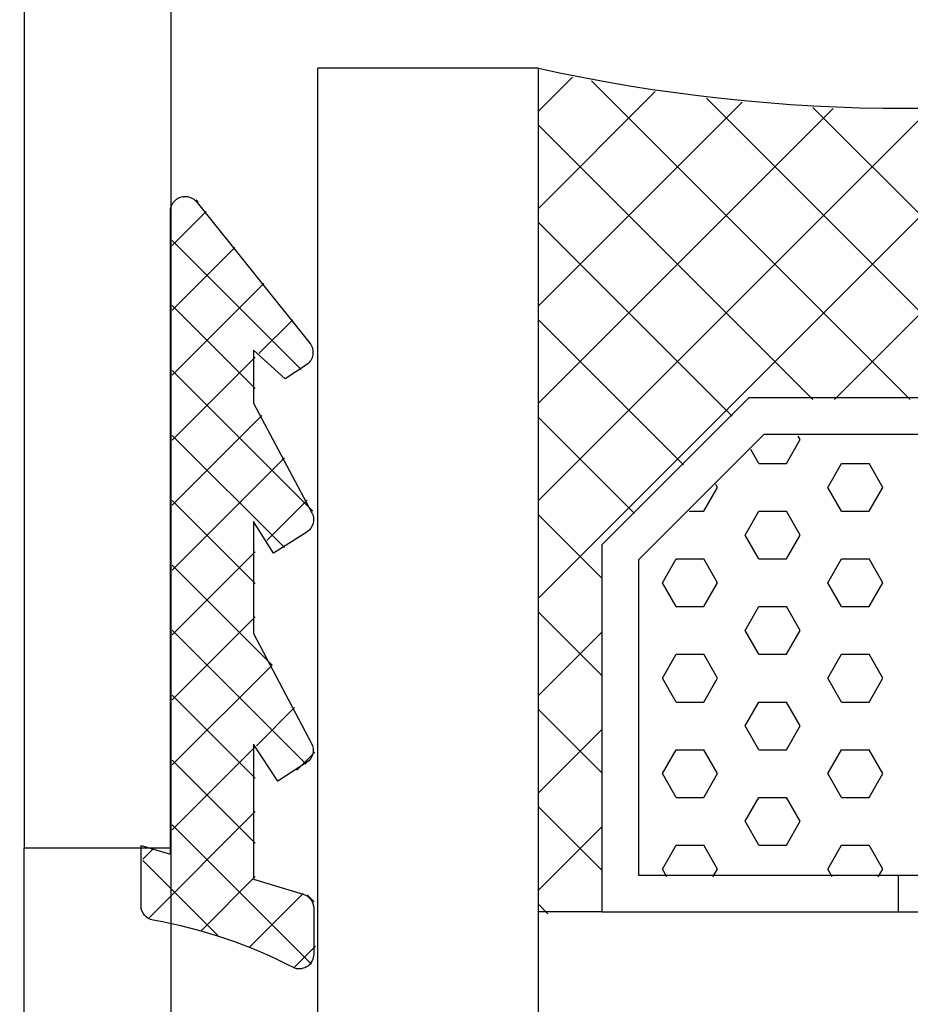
# Model space of a CAD drawing. Extents: x 0 to 532, y -51 to 380.
# Tile 39 of 52: x 153 to 165, y 294 to 308. Entities that reach past the tile are written whole.
import ezdxf

# ---------------------------------------------------------------- set-up
doc = ezdxf.new("R2010")
doc.units = 0
doc.header["$MEASUREMENT"] = 0
doc.layers.get('0').update_dxf_attribs({"linetype": 'CONTINUOUS'})
doc.layers.get('DEFPOINTS').update_dxf_attribs({"linetype": 'CONTINUOUS'})
for name, color, linetype in [('BEMASSUNG', 7, 'CONTINUOUS'), ('SCHRAFFUR', 8, 'CONTINUOUS'), ('U013', 6, 'CONTINUOUS'), ('U018', 1, 'CONTINUOUS'), ('U025', 2, 'CONTINUOUS'), ('U035', 3, 'CONTINUOUS')]:
    doc.layers.add(name, color=color, linetype=linetype)
doc.styles.add('ROMANS', font='TXT', dxfattribs={"width": 0.8})
doc.dimstyles.get("Standard").update_dxf_attribs({"dimtxt": 3.5, "dimasz": 2.5, "dimexe": 1.25, "dimexo": 0.625, "dimtad": 0, "dimdec": 4, "dimdsep": 46, "dimtxsty": 'Standard', "dimcen": 2.5, "dimclrd": 1, "dimclre": 1, "dimclrt": 6, "dimadec": 0, "dimazin": 0, "dimtfac": 1, "dimtdec": 4, "dimtofl": 0, "dimtmove": 2, "dimatfit": 3, "dimfxl": 0, "dimtolj": 1, "dimarcsym": 0})

# ---------------------------------------------------------------- blocks, each defined once
blk = doc.blocks.new('*X')
at = {"color": 0}
for p, q in [((159.651, 306.606), (160.113, 307.068)), ((164.712, 302.679), (160.373, 307.017)), ((159.651, 305.28), (161.242, 306.871)), ((163.679, 302.679), (167.84, 306.84)), ((159.651, 303.954), (162.424, 306.727)), ((159.651, 299.976), (166.357, 306.682)), ((166.037, 302.679), (161.937, 306.779)), ((159.651, 302.628), (163.663, 306.64)), ((159.651, 301.302), (164.97, 306.622)), ((169.651, 300.391), (163.388, 306.654)), ((163.386, 302.679), (159.651, 306.413)), ((155.022, 305.371), (154.994, 305.399)), ((154.667, 304.777), (155.128, 305.238)), ((162.287, 302.452), (159.651, 305.088)), ((156.42, 303.088), (154.667, 304.842)), ((154.667, 303.893), (155.521, 304.747)), ((154.667, 303.009), (155.914, 304.256)), ((155.798, 302.827), (154.667, 303.958)), ((155.848, 303.306), (156.307, 303.765)), ((161.624, 301.789), (159.651, 303.762)), ((154.667, 302.125), (155.798, 303.256)), ((156.581, 301.16), (154.667, 303.074)), ((154.667, 301.241), (155.887, 302.461)), ((160.961, 301.126), (159.651, 302.436)), ((156.193, 300.664), (154.667, 302.19)), ((163.026, 301.808), (163.213, 302.133)), ((163.213, 302.133), (163.187, 302.179)), ((162.651, 301.808), (162.541, 301.999)), ((154.667, 300.357), (156.194, 301.885)), ((162.651, 301.808), (163.026, 301.808)), ((163.588, 301.483), (163.776, 301.808)), ((163.776, 301.808), (164.151, 301.808)), ((164.338, 301.483), (164.151, 301.808)), ((161.901, 301.159), (162.088, 301.483)), ((162.088, 301.483), (162.065, 301.523)), ((163.776, 301.159), (163.588, 301.483)), ((164.151, 301.159), (164.338, 301.483)), ((155.798, 300.175), (154.667, 301.306)), ((155.959, 300.765), (156.502, 301.308)), ((160.514, 300.247), (159.651, 301.11)), ((161.701, 301.159), (161.901, 301.159)), ((162.463, 300.834), (162.651, 301.159)), ((162.651, 301.159), (163.026, 301.159)), ((163.213, 300.834), (163.026, 301.159)), ((163.776, 301.159), (164.151, 301.159)), ((162.651, 300.509), (162.463, 300.834)), ((163.026, 300.509), (163.213, 300.834)), ((154.667, 299.474), (155.798, 300.605)), ((156.026, 299.063), (154.667, 300.422)), ((161.338, 300.184), (161.526, 300.509)), ((161.526, 300.509), (161.901, 300.509)), ((162.088, 300.184), (161.901, 300.509)), ((162.651, 300.509), (163.026, 300.509)), ((163.588, 300.184), (163.776, 300.509)), ((163.776, 300.509), (164.151, 300.509)), ((164.338, 300.184), (164.151, 300.509)), ((161.526, 299.86), (161.338, 300.184)), ((161.901, 299.86), (162.088, 300.184)), ((163.776, 299.86), (163.588, 300.184)), ((164.151, 299.86), (164.338, 300.184)), ((161.526, 299.86), (161.901, 299.86)), ((162.463, 299.535), (162.651, 299.86)), ((162.651, 299.86), (163.026, 299.86)), ((163.213, 299.535), (163.026, 299.86)), ((163.776, 299.86), (164.151, 299.86)), ((154.667, 298.59), (155.798, 299.721)), ((160.514, 298.921), (159.651, 299.784)), ((156.489, 297.717), (154.667, 299.538)), ((159.651, 298.651), (160.514, 299.513)), ((162.651, 299.21), (162.463, 299.535)), ((163.026, 299.21), (163.213, 299.535)), ((161.338, 298.885), (161.526, 299.21)), ((161.526, 299.21), (161.901, 299.21)), ((162.088, 298.885), (161.901, 299.21)), ((162.651, 299.21), (163.026, 299.21)), ((163.588, 298.885), (163.776, 299.21)), ((163.776, 299.21), (164.151, 299.21)), ((164.338, 298.885), (164.151, 299.21)), ((154.667, 297.706), (156.026, 299.064)), ((161.526, 298.561), (161.338, 298.885)), ((161.901, 298.561), (162.088, 298.885)), ((163.776, 298.561), (163.588, 298.885)), ((164.151, 298.561), (164.338, 298.885)), ((155.798, 297.523), (154.667, 298.654)), ((161.526, 298.561), (161.901, 298.561)), ((162.463, 298.236), (162.651, 298.561)), ((162.651, 298.561), (163.026, 298.561)), ((163.213, 298.236), (163.026, 298.561)), ((163.776, 298.561), (164.151, 298.561)), ((155.812, 297.966), (156.331, 298.486)), ((160.514, 297.596), (159.651, 298.458)), ((159.651, 297.325), (160.514, 298.188)), ((162.651, 297.911), (162.463, 298.236)), ((163.026, 297.911), (163.213, 298.236)), ((154.667, 296.822), (155.798, 297.953)), ((156.364, 297.634), (156.609, 297.88)), ((161.338, 297.586), (161.526, 297.911)), ((161.526, 297.911), (161.901, 297.911)), ((162.088, 297.586), (161.901, 297.911)), ((162.651, 297.911), (163.026, 297.911)), ((163.588, 297.586), (163.776, 297.911)), ((163.776, 297.911), (164.151, 297.911)), ((164.338, 297.586), (164.151, 297.911)), ((155.798, 296.639), (154.667, 297.77)), ((161.526, 297.262), (161.338, 297.586)), ((161.901, 297.262), (162.088, 297.586)), ((163.776, 297.262), (163.588, 297.586)), ((164.151, 297.262), (164.338, 297.586)), ((161.526, 297.262), (161.901, 297.262)), ((162.463, 296.937), (162.651, 297.262)), ((162.651, 297.262), (163.026, 297.262)), ((163.213, 296.937), (163.026, 297.262)), ((163.776, 297.262), (164.151, 297.262)), ((154.353, 295.623), (155.798, 297.069)), ((160.514, 296.27), (159.651, 297.133)), ((162.651, 296.612), (162.463, 296.937)), ((163.026, 296.612), (163.213, 296.937)), ((156.563, 294.991), (154.667, 296.887)), ((159.651, 295.999), (160.514, 296.862)), ((154.267, 296.422), (154.411, 296.566)), ((161.338, 296.287), (161.526, 296.612)), ((161.526, 296.612), (161.901, 296.612)), ((162.088, 296.287), (161.901, 296.612)), ((162.651, 296.612), (163.026, 296.612)), ((163.588, 296.287), (163.776, 296.612)), ((163.776, 296.612), (164.151, 296.612)), ((164.338, 296.287), (164.151, 296.612)), ((155.289, 295.381), (154.267, 296.403)), ((161.401, 296.179), (161.338, 296.287)), ((162.026, 296.179), (162.088, 296.287)), ((163.651, 296.179), (163.588, 296.287)), ((164.276, 296.179), (164.338, 296.287)), ((155.061, 295.448), (155.798, 296.185)), ((155.723, 295.226), (156.45, 295.953)), ((156.598, 295.84), (156.503, 295.935)), ((159.779, 295.679), (159.651, 295.807)), ((156.331, 294.951), (156.617, 295.236))]:
    blk.add_line(p, q, dxfattribs=at)
blk = doc.blocks.new('*D')
at = {"color": 1, "linetype": 'ByBlock'}
for p, q in [((30, 345.622), (30, 354.076)), ((75, 345.622), (75, 354.076)), ((80, 345.622), (80, 354.076)), ((137.137, 324.715), (137.137, 354.076)), ((142.137, 345.601), (142.137, 354.076)), ((187.137, 345.601), (187.137, 354.076)), ((32.5, 352.826), (49.401, 352.826)), ((72.5, 352.826), (55.599, 352.826)), ((72.5, 352.826), (70, 352.826)), ((82.5, 352.826), (85, 352.826)), ((134.637, 352.826), (132.137, 352.826)), ((144.637, 352.826), (147.137, 352.826)), ((144.637, 352.826), (161.538, 352.826)), ((184.637, 352.826), (167.735, 352.826)), ((29.375, 344.997), (21.714, 344.997)), ((187.762, 344.976), (196.32, 344.976)), ((22.964, 342.497), (22.964, 338.424)), ((195.07, 342.476), (195.07, 338.758)), ((195.07, 328.476), (195.07, 332.195)), ((22.964, 327.497), (22.964, 331.57)), ((187.762, 325.976), (196.32, 325.976)), ((29.375, 324.997), (21.714, 324.997)), ((22.964, 322.497), (22.964, 319.734)), ((22.964, 310.497), (22.964, 313.26)), ((22.964, 310.497), (22.964, 312.997)), ((17.384, 308.606), (17.384, 309.856)), ((22.964, 306.746), (17.384, 308.606)), ((30.875, 307.997), (21.714, 307.997)), ((22.964, 307.997), (22.964, 305.495)), ((36.885, 305.495), (21.714, 305.495)), ((22.964, 302.995), (22.964, 297.932)), ((22.964, 302.995), (22.964, 300.495)), ((22.964, 285.995), (22.964, 291.058)), ((38.875, 283.495), (21.714, 283.495)), ((149.389, 211.355), (138.368, 211.355)), ((139.618, 208.855), (139.618, 207.48)), ((139.618, 199.855), (139.618, 201.23)), ((149.389, 197.355), (138.368, 197.355)), ((139.618, 194.855), (139.618, 191.136)), ((139.618, 180.855), (139.618, 184.574)), ((149.389, 178.355), (138.368, 178.355))]:
    blk.add_line(p, q, dxfattribs=at)
for points in [[(32.5, 353.242), (32.5, 352.409), (30, 352.826)], [(72.5, 353.242), (72.5, 352.409), (75, 352.826)], [(72.5, 353.242), (72.5, 352.409), (75, 352.826)], [(82.5, 353.242), (82.5, 352.409), (80, 352.826)], [(134.637, 353.242), (134.637, 352.409), (137.137, 352.826)], [(144.637, 353.242), (144.637, 352.409), (142.137, 352.826)], [(144.637, 353.242), (144.637, 352.409), (142.137, 352.826)], [(184.637, 353.242), (184.637, 352.409), (187.137, 352.826)], [(22.547, 342.497), (23.38, 342.497), (22.964, 344.997)], [(194.653, 342.476), (195.486, 342.476), (195.07, 344.976)], [(194.653, 328.476), (195.486, 328.476), (195.07, 325.976)], [(22.547, 327.497), (23.38, 327.497), (22.964, 324.997)], [(22.547, 322.497), (23.38, 322.497), (22.964, 324.997)], [(22.547, 310.497), (23.38, 310.497), (22.964, 307.997)], [(22.547, 310.497), (23.38, 310.497), (22.964, 307.997)], [(22.547, 302.995), (23.38, 302.995), (22.964, 305.495)], [(22.547, 302.995), (23.38, 302.995), (22.964, 305.495)], [(22.547, 285.995), (23.38, 285.995), (22.964, 283.495)], [(139.201, 208.855), (140.035, 208.855), (139.618, 211.355)], [(139.201, 199.855), (140.035, 199.855), (139.618, 197.355)], [(139.201, 194.855), (140.035, 194.855), (139.618, 197.355)], [(139.201, 180.855), (140.035, 180.855), (139.618, 178.355)]]:
    blk.add_solid(points, dxfattribs=at)
at = {"layer": 'BEMASSUNG', "color": 1}
for p, q in [((311.881, 345.622), (311.881, 354.076)), ((356.881, 345.622), (356.881, 354.076)), ((361.881, 345.622), (361.881, 354.076)), ((419.018, 324.715), (419.018, 354.076)), ((424.018, 345.601), (424.018, 354.076)), ((469.018, 345.601), (469.018, 354.076)), ((314.381, 352.826), (330.839, 352.826)), ((354.381, 352.826), (337.923, 352.826)), ((354.381, 352.826), (351.881, 352.826)), ((364.381, 352.826), (366.881, 352.826)), ((416.518, 352.826), (414.018, 352.826)), ((426.518, 352.826), (442.976, 352.826)), ((426.518, 352.826), (429.018, 352.826)), ((466.518, 352.826), (450.059, 352.826)), ((311.256, 344.997), (303.595, 344.997)), ((469.643, 344.976), (478.201, 344.976)), ((304.845, 342.497), (304.845, 338.247)), ((476.951, 342.476), (476.951, 338.435)), ((476.951, 328.476), (476.951, 332.518)), ((304.845, 327.497), (304.845, 331.747)), ((469.643, 325.976), (478.201, 325.976)), ((311.256, 324.997), (303.595, 324.997)), ((304.845, 322.497), (304.845, 319.456)), ((304.845, 310.497), (304.845, 313.539)), ((304.845, 310.497), (304.845, 312.997)), ((312.756, 307.997), (303.595, 307.997)), ((318.766, 305.495), (303.595, 305.495)), ((304.845, 302.995), (304.845, 300.495)), ((304.845, 302.995), (304.845, 298.036)), ((304.845, 285.995), (304.845, 290.953)), ((320.756, 283.495), (303.595, 283.495)), ((431.27, 211.355), (420.249, 211.355)), ((421.499, 208.855), (421.499, 207.313)), ((421.499, 199.855), (421.499, 201.396)), ((431.27, 197.355), (420.249, 197.355)), ((421.499, 194.855), (421.499, 190.813)), ((421.499, 180.855), (421.499, 184.896)), ((431.27, 178.355), (420.249, 178.355))]:
    blk.add_line(p, q, dxfattribs=at)
for points in [[(314.381, 353.242), (314.381, 352.409), (311.881, 352.826)], [(354.381, 353.242), (354.381, 352.409), (356.881, 352.826)], [(354.381, 353.242), (354.381, 352.409), (356.881, 352.826)], [(364.381, 353.242), (364.381, 352.409), (361.881, 352.826)], [(416.518, 353.242), (416.518, 352.409), (419.018, 352.826)], [(426.518, 353.242), (426.518, 352.409), (424.018, 352.826)], [(426.518, 353.242), (426.518, 352.409), (424.018, 352.826)], [(466.518, 353.242), (466.518, 352.409), (469.018, 352.826)], [(304.428, 342.497), (305.261, 342.497), (304.845, 344.997)], [(476.534, 342.476), (477.367, 342.476), (476.951, 344.976)], [(476.534, 328.476), (477.367, 328.476), (476.951, 325.976)], [(304.428, 327.497), (305.261, 327.497), (304.845, 324.997)], [(304.428, 322.497), (305.261, 322.497), (304.845, 324.997)], [(304.428, 310.497), (305.261, 310.497), (304.845, 307.997)], [(304.428, 310.497), (305.261, 310.497), (304.845, 307.997)], [(304.428, 302.995), (305.261, 302.995), (304.845, 305.495)], [(304.428, 302.995), (305.261, 302.995), (304.845, 305.495)], [(304.428, 285.995), (305.261, 285.995), (304.845, 283.495)], [(421.082, 208.855), (421.916, 208.855), (421.499, 211.355)], [(421.082, 199.855), (421.916, 199.855), (421.499, 197.355)], [(421.082, 194.855), (421.916, 194.855), (421.499, 197.355)], [(421.082, 180.855), (421.916, 180.855), (421.499, 178.355)]]:
    blk.add_solid(points, dxfattribs=at)
at = {"layer": 'DEFPOINTS', "color": 0, "linetype": 'ByBlock'}
for p in [(75, 352.826), (80, 352.826), (142.137, 352.826), (187.137, 352.826), (30, 344.997), (30, 344.997), (75, 344.997), (75, 344.997), (80, 344.997), (142.137, 344.976), (142.137, 344.976), (187.137, 344.976), (187.137, 344.976), (187.137, 325.976), (195.07, 325.976), (22.964, 324.997), (30, 324.997), (30, 324.997), (137.137, 324.09), (22.964, 307.997), (31.5, 307.997), (31.5, 307.997), (22.964, 305.495), (37.51, 305.495), (37.51, 305.495), (22.964, 283.495), (39.5, 283.495), (139.618, 211.355), (150.014, 211.355), (139.618, 197.355), (150.014, 197.355), (150.014, 197.355), (150.014, 178.355)]:
    blk.add_point(p, dxfattribs=at)
at = {"layer": 'DEFPOINTS', "color": 0}
for p in [(356.881, 352.826), (361.881, 352.826), (424.018, 352.826), (469.018, 352.826), (311.881, 344.997), (311.881, 344.997), (356.881, 344.997), (356.881, 344.997), (361.881, 344.997), (424.018, 344.976), (424.018, 344.976), (469.018, 344.976), (469.018, 344.976), (469.018, 325.976), (476.951, 325.976), (304.845, 324.997), (311.881, 324.997), (311.881, 324.997), (419.018, 324.09), (304.845, 307.997), (313.381, 307.997), (313.381, 307.997), (304.845, 305.495), (319.391, 305.495), (319.391, 305.495), (304.845, 283.495), (321.381, 283.495), (421.499, 211.355), (431.895, 211.355), (421.499, 197.355), (431.895, 197.355), (431.895, 197.355), (431.895, 178.355)]:
    blk.add_point(p, dxfattribs=at)
at = {"color": 6, "linetype": 'ByBlock', "style": 'ROMANS', "width": 0.8}
for s, p in [('45', (49.814, 351.097)), ('5', (76.221, 351.097)), ('5', (138.358, 351.097)), ('45', (161.95, 351.097))]:
    blk.add_text(s, height=3.5, dxfattribs=at).set_placement(p)
for s, p in [('19', (196.796, 332.777)), ('20', (24.692, 332.395)), ('17', (24.714, 313.842)), ('2,5', (18.886, 310.681)), ('22', (24.714, 291.882)), ('14', (141.368, 201.811)), ('19', (141.344, 185.155))]:
    blk.add_text(s, height=3.5, rotation=90, dxfattribs=at).set_placement(p)
at = {"layer": 'BEMASSUNG', "color": 6, "char_height": 3.5, "attachment_point": 5}
for s, insert in [('\\A1;45', (334.381, 352.826)), ('\\A1;5', (359.381, 352.826)), ('\\A1;5', (421.518, 352.826)), ('\\A1;45', (446.518, 352.826))]:
    blk.add_mtext(s, dxfattribs=dict(at, insert=insert))
at = {"layer": 'BEMASSUNG', "color": 6, "char_height": 3.5, "attachment_point": 5, "rotation": 90}
for s, insert in [('\\A1;19', (476.951, 335.476)), ('\\A1;20', (304.845, 334.997)), ('\\A1;17', (304.845, 316.497)), ('\\A1;2,5', (299.265, 310.481)), ('\\A1;22', (304.845, 294.495)), ('\\A1;14', (421.499, 204.355)), ('\\A1;19', (421.499, 187.855))]:
    blk.add_mtext(s, dxfattribs=dict(at, insert=insert))

msp = doc.modelspace()

# ---------------------------------------------------------------- linework, layer by layer
at = {"layer": 'U013'}
msp.add_lwpolyline([(155.00557, 305.36012), (156.53929, 303.44465, -0.44076), (156.49367, 303.15294), (156.20359, 302.96065), (155.77376, 303.351), (155.77376, 302.62847), (156.56835, 301.13763, -0.391914), (156.49918, 300.8748), (156.04709, 300.5873), (155.77376, 301.01711), (155.77376, 299.49562), (156.56343, 297.99817, -0.386382), (156.49633, 297.73772), (156.10586, 297.48121), (155.77376, 297.98674), (155.77376, 296.14902), (156.45037, 295.94544, -0.330984), (156.59275, 295.75392), (156.59275, 295.12736, -0.502648), (156.33513, 294.93584, 0.076883), (154.40781, 295.59059, -0.364114), (154.24244, 295.78757), (154.24244, 296.60975), (154.64275, 296.48931), (154.64275, 305.24398, -0.729874)], format="xyb", close=True, dxfattribs=at)
at = {"layer": 'U018'}
for p, q in [((152.65092, 211.35469), (152.65092, 296.57693)), ((154.65092, 211.35469), (154.65092, 296.57693))]:
    msp.add_line(p, q, dxfattribs=at)
at = {"layer": 'U025'}
for p, q in [((159.65092, 307.1885), (156.65092, 307.1885)), ((156.65092, 198.46597), (156.65092, 307.1885)), ((159.65092, 198.46597), (159.65092, 307.1885)), ((164.55092, 295.70247), (164.55092, 296.20247)), ((160.51376, 295.70247), (159.65092, 295.70247))]:
    msp.add_line(p, q, dxfattribs=at)
for points in [[(160.51376, 295.70247), (168.78809, 295.70247), (168.78809, 300.70247), (166.78809, 302.70247), (162.51376, 302.70247), (160.51376, 300.70247)], [(161.01376, 296.20247), (168.28809, 296.20247), (168.28809, 300.49536), (166.58098, 302.20247), (162.72086, 302.20247), (161.01376, 300.49536)]]:
    msp.add_lwpolyline(points, close=True, dxfattribs=at)
msp.add_arc((164.65092, 329.84567), 23.20232, 257.555389, 282.444611, dxfattribs=at)
at = {"layer": 'U035'}
msp.add_lwpolyline([(152.65092, 317.6301), (152.65092, 296.57693), (154.65092, 296.57693), (154.65092, 309.57693)], dxfattribs=at)

# ---------------------------------------------------------------- block references
at = {"layer": 'SCHRAFFUR', "linetype": 'CONTINUOUS'}
msp.add_blockref('*X', (0, 0), dxfattribs=at)
msp.add_blockref('*X', (0, 0), dxfattribs=at)
msp.add_blockref('*X', (0, 0), dxfattribs=at)
msp.add_blockref('*X', (0, 0), dxfattribs=at)
msp.add_blockref('*X', (0, 0), dxfattribs=at)
msp.add_blockref('*X', (0, 0), dxfattribs=at)
msp.add_blockref('*X', (0, 0), dxfattribs=at)
msp.add_blockref('*X', (0, 0), dxfattribs=at)
msp.add_blockref('*X', (0, 0), dxfattribs=at)
msp.add_blockref('*X', (0, 0), dxfattribs=at)
msp.add_blockref('*X', (0, 0), dxfattribs=at)
msp.add_blockref('*X', (0, 0), dxfattribs=at)
msp.add_blockref('*X', (0, 0), dxfattribs=at)
msp.add_blockref('*X', (0, 0), dxfattribs=at)
msp.add_blockref('*X', (0, 0), dxfattribs=at)
msp.add_blockref('*X', (0, 0), dxfattribs=at)
msp.add_blockref('*X', (0, 0), dxfattribs=at)
msp.add_blockref('*X', (0, 0), dxfattribs=at)
msp.add_blockref('*X', (0, 0), dxfattribs=at)
msp.add_blockref('*X', (0, 0), dxfattribs=at)
msp.add_blockref('*X', (0, 0), dxfattribs=at)
msp.add_blockref('*X', (0, 0), dxfattribs=at)
msp.add_blockref('*X', (0, 0), dxfattribs=at)
msp.add_blockref('*X', (0, 0), dxfattribs=at)
msp.add_blockref('*X', (0, 0), dxfattribs=at)
msp.add_blockref('*X', (0, 0), dxfattribs=at)

# ---------------------------------------------------------------- dimensions: what is measured, and where the dimension line sits
at = {"layer": 'BEMASSUNG'}
for base, p1, p2, text, override, middle in [((195.0698, 325.97639), (187.1367, 344.97639), (187.1367, 325.97639), '19', {"dimscale": 1}, (195.0698, 335.47639)), ((22.96364, 324.99738), (30, 344.99738), (30, 324.99738), '20', {"dimscale": 1}, (22.96364, 334.99738)), ((22.96364, 307.99738), (30, 324.99738), (31.5, 307.99738), '17', {"dimscale": 1, "dimse1": 1, "dimtmove": 1, "dimatfit": 3}, (22.96364, 316.49738)), ((22.96364, 283.49481), (37.50989, 305.49481), (39.5, 283.49481), '22', {"dimscale": 1, "dimse1": 1, "dimtmove": 1, "dimatfit": 3}, (22.96364, 294.49481)), ((139.61796, 197.35469), (150.01363, 178.35469), (150.01363, 197.35469), '19', {"dimscale": 1}, (139.61796, 187.85469)), ((139.61796, 211.35469), (150.01363, 197.35469), (150.01363, 211.35469), '14', {"dimscale": 1, "dimse1": 1, "dimtmove": 1, "dimatfit": 3}, (139.61796, 204.35469)), ((304.84458, 283.49481), (319.39083, 305.49481), (321.38094, 283.49481), '22', {"dimscale": 1, "dimse1": 1, "dimtmove": 1, "dimatfit": 3}, (304.84458, 294.49481)), ((304.84458, 324.99738), (311.88094, 344.99738), (311.88094, 324.99738), '20', {"dimscale": 1}, (304.84458, 334.99738)), ((304.84458, 307.99738), (311.88094, 324.99738), (313.38094, 307.99738), '17', {"dimscale": 1, "dimse1": 1, "dimtmove": 1, "dimatfit": 3}, (304.84458, 316.49738)), ((421.4989, 211.35469), (431.89457, 197.35469), (431.89457, 211.35469), '14', {"dimscale": 1, "dimse1": 1, "dimtmove": 1, "dimatfit": 3}, (421.4989, 204.35469)), ((421.4989, 197.35469), (431.89457, 178.35469), (431.89457, 197.35469), '19', {"dimscale": 1}, (421.4989, 187.85469)), ((476.95074, 325.97639), (469.01764, 344.97639), (469.01764, 325.97639), '19', {"dimscale": 1}, (476.95074, 335.47639))]:
    dim = msp.add_linear_dim(base=base, p1=p1, p2=p2, angle=90, text=text, dimstyle='Standard', override=override, dxfattribs=at)
    dim.commit()
    dim.dimension.update_dxf_attribs({"geometry": '*D', "text_midpoint": middle})
for base, p1, p2, text, override, middle in [((187.1367, 352.8258), (142.1367, 344.97639), (187.1367, 344.97639), '45', {"dimscale": 1, "dimse1": 1, "dimtmove": 1, "dimatfit": 3}, (164.6367, 352.8258)), ((142.1367, 352.8258), (137.1367, 324.08964), (142.1367, 344.97639), '5', {"dimscale": 1}, (139.6367, 352.8258)), ((80, 352.8258), (75, 344.99738), (80, 344.99738), '5', {"dimscale": 1, "dimse1": 1, "dimtmove": 1, "dimatfit": 3}, (77.5, 352.8258)), ((75, 352.8258), (30, 344.99738), (75, 344.99738), '45', {"dimscale": 1}, (52.5, 352.8258)), ((361.88094, 352.8258), (356.88094, 344.99738), (361.88094, 344.99738), '5', {"dimscale": 1, "dimse1": 1, "dimtmove": 1, "dimatfit": 3}, (359.38094, 352.8258)), ((356.88094, 352.8258), (311.88094, 344.99738), (356.88094, 344.99738), '45', {"dimscale": 1}, (334.38094, 352.8258)), ((424.01764, 352.8258), (419.01764, 324.08964), (424.01764, 344.97639), '5', {"dimscale": 1}, (421.51764, 352.8258)), ((469.01764, 352.8258), (424.01764, 344.97639), (469.01764, 344.97639), '45', {"dimscale": 1, "dimse1": 1, "dimtmove": 1, "dimatfit": 3}, (446.51764, 352.8258))]:
    dim = msp.add_linear_dim(base=base, p1=p1, p2=p2, text=text, dimstyle='Standard', override=override, dxfattribs=at)
    dim.commit()
    dim.dimension.update_dxf_attribs({"geometry": '*D', "text_midpoint": middle})
for base, p1, p2, middle in [((22.96364, 305.49481), (31.5, 307.99738), (37.50989, 305.49481), (17.38391, 310.48139)), ((304.84458, 305.49481), (313.38094, 307.99738), (319.39083, 305.49481), (299.26485, 310.48139))]:
    dim = msp.add_linear_dim(base=base, p1=p1, p2=p2, angle=90, text='2,5', dimstyle='Standard', override={"dimscale": 1, "dimse1": 1, "dimtmove": 1, "dimatfit": 3}, dxfattribs=at)
    dim.commit()
    dim.dimension.update_dxf_attribs({"geometry": '*D', "text_midpoint": middle, "dimtype": 160})

doc.saveas('drawing.dxf')
